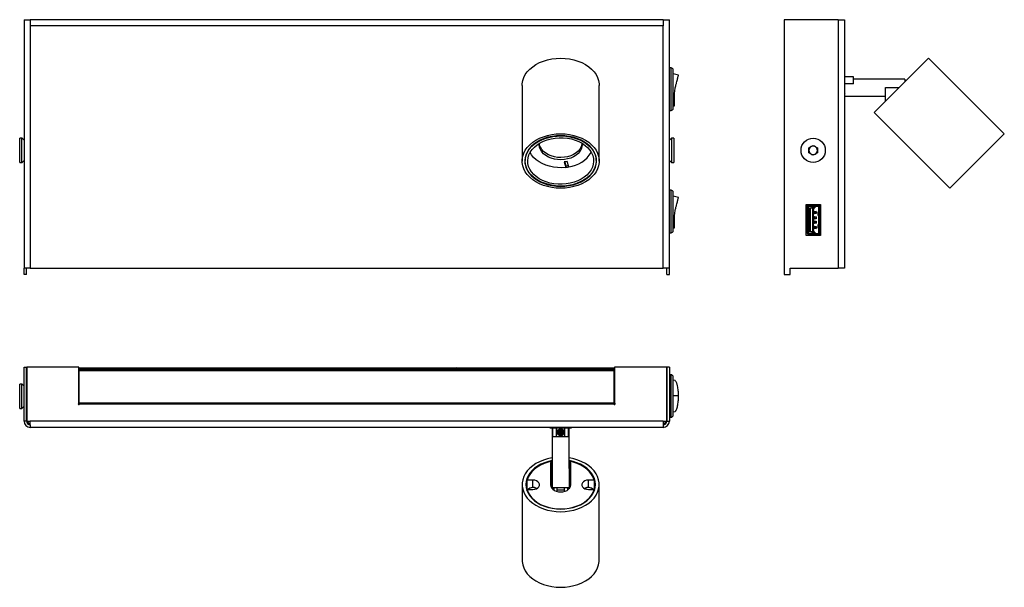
# Model space of a CAD drawing. Header units: millimetres. Extents: x 56 to 516, y 33 to 298.
import ezdxf

# ---------------------------------------------------------------- set-up
doc = ezdxf.new("R2010")
doc.units = ezdxf.units.MM
doc.header["$LTSCALE"] = 2

msp = doc.modelspace()

# ---------------------------------------------------------------- linework, layer by layer
at = {"color": 7, "linetype": 'Continuous', "lineweight": 25}
for p, q in [((58.22, 298.26), (58.22, 182.11)), ((58.22, 298.26), (61.12, 298.26)), ((61.12, 298.26), (61.12, 295.36)), ((356.92, 298.26), (61.12, 298.26)), ((61.12, 295.36), (61.12, 182.11)), ((356.92, 295.36), (61.12, 295.36)), ((356.92, 298.26), (359.82, 298.26)), ((356.92, 298.26), (356.92, 295.36)), ((356.92, 182.11), (356.92, 295.36)), ((359.82, 182.11), (359.82, 298.26)), ((413.42, 298.26), (413.42, 179.11)), ((438.72, 298.26), (413.42, 298.26)), ((438.72, 298.26), (438.72, 182.11)), ((438.72, 298.26), (441.62, 298.26)), ((441.62, 298.26), (441.62, 295.36)), ((441.62, 295.36), (441.62, 182.11)), ((455.53, 254.82), (480.99, 280.28)), ((516.34, 244.92), (480.99, 280.28)), ((360.62, 275.71), (359.82, 275.71)), ((360.62, 255.81), (360.62, 275.71)), ((361.62, 256.81), (361.62, 274.71)), ((364.08, 272.3), (361.62, 272.93)), ((441.87, 271.51), (441.62, 271.51)), ((445.87, 271.51), (441.87, 271.51)), ((441.87, 270.96), (441.87, 271.51)), ((445.87, 268.27), (445.87, 271.51)), ((291.02, 267.55), (291.02, 232.19)), ((327.02, 232.19), (327.02, 267.55)), ((441.73, 269.55), (441.62, 269.55)), ((441.87, 269.32), (441.75, 269.53)), ((441.87, 261.51), (441.87, 270.96)), ((445.87, 268.27), (441.87, 268.27)), ((469.87, 270.51), (445.87, 270.51)), ((469.87, 270.51), (469.87, 269.15)), ((441.87, 263.65), (441.96, 263.48)), ((441.87, 262.51), (460.87, 262.51)), ((460.87, 260.15), (460.87, 266.51)), ((460.87, 266.51), (467.22, 266.51)), ((361.62, 258.04), (362.23, 258.04)), ((441.62, 261.51), (441.87, 261.51)), ((359.82, 255.81), (360.62, 255.81)), ((455.53, 254.82), (490.89, 219.47)), ((490.89, 219.47), (516.34, 244.92)), ((57.25, 242.85), (56.2, 242.85)), ((56.2, 237.03), (56.2, 242.85)), ((58.22, 241.88), (57.25, 242.85)), ((57.25, 237.03), (57.25, 242.85)), ((360.79, 242.85), (359.82, 241.88)), ((361.84, 242.85), (360.79, 242.85)), ((360.79, 242.85), (360.79, 231.51)), ((361.84, 242.85), (361.84, 231.51)), ((425.05, 238.39), (427.08, 239.49)), ((427.08, 239.49), (429.05, 238.28)), ((56.2, 231.51), (56.2, 237.03)), ((57.25, 231.51), (57.25, 237.03)), ((424.99, 236.08), (425.05, 238.39)), ((426.95, 234.87), (424.99, 236.08)), ((428.98, 235.98), (426.95, 234.87)), ((429.05, 238.28), (428.98, 235.98)), ((56.2, 231.51), (57.25, 231.51)), ((57.25, 231.51), (58.22, 232.48)), ((292.46, 233.98), (292.42, 232.4)), ((312.06, 231.97), (310.69, 231.77)), ((310.69, 231.77), (311.45, 229.21)), ((310.89, 231.8), (311.45, 229.92)), ((312.82, 229.41), (312.06, 231.97)), ((325.62, 232.4), (325.58, 233.98)), ((359.82, 232.48), (360.79, 231.51)), ((360.79, 231.51), (361.84, 231.51)), ((311.45, 229.92), (311.45, 229.21)), ((360.62, 218.56), (359.82, 218.56)), ((360.62, 198.66), (360.62, 218.56)), ((361.62, 199.66), (361.62, 217.56)), ((364.08, 215.15), (361.62, 215.78)), ((423.82, 197.41), (423.82, 211.81)), ((423.82, 211.81), (430.52, 211.81)), ((424.92, 211.17), (424.92, 211.81)), ((429.42, 211.17), (429.42, 211.81)), ((430.37, 211.16), (430.37, 211.81)), ((430.52, 211.81), (430.52, 197.41)), ((424.92, 211.36), (423.82, 211.36)), ((423.82, 210.61), (424.3, 210.61)), ((424.3, 210.61), (424.3, 210.76)), ((424.61, 210.76), (424.3, 210.76)), ((424.3, 205.36), (424.3, 210.61)), ((424.61, 210.61), (424.3, 210.61)), ((424.61, 210.76), (424.61, 210.61)), ((424.61, 210.76), (424.61, 210.76)), ((424.61, 210.76), (424.61, 205.36)), ((424.61, 209.01), (425.33, 209.01)), ((424.98, 208.81), (424.61, 208.81)), ((424.61, 208.33), (424.61, 208.33)), ((424.61, 208.33), (425.02, 208.3)), ((424.61, 208.31), (424.76, 208.3)), ((424.77, 208.28), (424.61, 208.27)), ((424.94, 208.27), (424.61, 208.27)), ((424.71, 211.16), (424.92, 211.16)), ((424.71, 210.86), (424.92, 210.86)), ((424.76, 208.3), (424.76, 208.28)), ((424.92, 211.17), (429.42, 211.17)), ((424.92, 211.17), (424.92, 210.86)), ((429.42, 210.86), (424.92, 210.86)), ((425.04, 208.28), (424.94, 208.27)), ((425.02, 208.81), (424.98, 208.81)), ((425.02, 209.01), (425.02, 208.81)), ((425.04, 208.28), (425.04, 206.94)), ((425.11, 206.93), (425.11, 208.29)), ((425.33, 208.21), (425.11, 208.21)), ((425.33, 199.06), (425.33, 210.16)), ((425.63, 210.16), (425.33, 210.16)), ((425.63, 210.16), (425.63, 199.06)), ((426.87, 210.16), (425.63, 210.16)), ((426.48, 210.84), (426.48, 210.86)), ((426.51, 210.58), (426.48, 210.84)), ((426.53, 210.78), (426.52, 210.86)), ((426.53, 210.78), (426.58, 210.78)), ((426.56, 210.36), (427.78, 210.36)), ((426.59, 210.86), (426.58, 210.78)), ((426.6, 210.51), (426.6, 210.86)), ((426.62, 210.58), (426.6, 210.51)), ((427.72, 210.58), (426.62, 210.58)), ((426.8, 210.71), (426.8, 210.86)), ((427.54, 210.71), (426.8, 210.71)), ((426.87, 209.51), (426.87, 210.16)), ((427.17, 210.16), (426.87, 210.16)), ((426.87, 207.81), (426.87, 209.51)), ((427.17, 209.51), (426.87, 209.51)), ((427.07, 209.41), (426.87, 209.41)), ((426.87, 207.41), (426.87, 207.81)), ((426.87, 207.81), (427.07, 207.81)), ((426.87, 205.81), (426.87, 207.41)), ((427.07, 207.41), (426.87, 207.41)), ((427.17, 209.51), (427.07, 209.41)), ((427.17, 207.71), (427.07, 207.81)), ((427.07, 207.41), (427.17, 207.51)), ((427.17, 210.16), (427.17, 209.51)), ((427.17, 207.71), (427.17, 209.51)), ((427.17, 208.61), (427.39, 208.61)), ((427.17, 208.46), (427.39, 208.46)), ((427.39, 207.76), (427.17, 207.76)), ((427.17, 207.71), (427.17, 207.51)), ((427.17, 207.61), (427.39, 207.61)), ((427.17, 205.71), (427.17, 207.51)), ((427.39, 208.46), (427.39, 208.61)), ((427.7, 208.61), (427.39, 208.61)), ((427.39, 207.76), (427.39, 208.46)), ((427.39, 207.61), (427.39, 207.76)), ((427.39, 207.61), (427.7, 207.61)), ((427.54, 210.71), (427.54, 210.86)), ((427.7, 207.61), (427.7, 208.61)), ((427.7, 208.61), (428.41, 208.61)), ((427.7, 208.36), (427.81, 208.36)), ((427.81, 207.86), (427.7, 207.86)), ((428.41, 207.61), (427.7, 207.61)), ((427.73, 210.51), (427.72, 210.58)), ((427.73, 210.51), (427.73, 210.86)), ((427.75, 210.78), (427.74, 210.86)), ((427.75, 210.78), (427.8, 210.78)), ((427.81, 210.86), (427.8, 210.78)), ((428.41, 208.55), (427.81, 208.36)), ((427.81, 207.86), (428.41, 208.05)), ((427.85, 210.84), (427.83, 210.58)), ((427.85, 210.86), (427.85, 210.84)), ((427.87, 208.38), (427.87, 208.61)), ((428.22, 208.61), (428.22, 208.49)), ((428.41, 208.61), (428.41, 207.61)), ((429.23, 208.29), (429.23, 206.93)), ((429.4, 208.27), (429.29, 208.28)), ((429.29, 208.28), (429.29, 206.94)), ((429.32, 208.3), (429.72, 208.33)), ((429.4, 208.27), (429.73, 208.27)), ((429.42, 211.36), (430.37, 211.36)), ((429.42, 211.17), (429.42, 210.86)), ((429.63, 211.16), (429.42, 211.16)), ((429.63, 210.86), (429.42, 210.86)), ((429.73, 208.27), (429.56, 208.28)), ((429.57, 208.3), (429.73, 208.31)), ((429.57, 208.3), (429.57, 208.28)), ((429.63, 211.16), (430.51, 211.16)), ((429.73, 208.33), (429.72, 208.33)), ((429.73, 204.61), (429.73, 210.76)), ((430.04, 210.76), (429.73, 210.76)), ((430.01, 210.86), (430.52, 210.86)), ((430.04, 210.76), (430.04, 204.61)), ((430.52, 210.76), (430.04, 210.76)), ((423.82, 205.36), (424.3, 205.36)), ((423.82, 203.86), (424.3, 203.86)), ((424.02, 205.36), (424.02, 205.31)), ((424.31, 205.24), (424.27, 205.31)), ((424.31, 205.31), (424.27, 205.31)), ((424.3, 205.36), (424.61, 205.36)), ((424.3, 198.61), (424.3, 203.86)), ((424.61, 203.86), (424.3, 203.86)), ((424.31, 203.86), (424.31, 205.36)), ((424.61, 206.95), (424.77, 206.93)), ((424.94, 206.95), (424.61, 206.95)), ((424.76, 206.92), (424.61, 206.91)), ((425.02, 206.91), (424.61, 206.88)), ((424.61, 206.88), (424.61, 206.88)), ((425.33, 206.21), (424.61, 206.21)), ((424.61, 203.86), (424.61, 205.36)), ((424.61, 205.01), (425.33, 205.01)), ((425.33, 204.21), (424.61, 204.21)), ((424.61, 203.86), (424.61, 198.46)), ((424.61, 203.01), (425.33, 203.01)), ((424.61, 202.86), (425.33, 202.86)), ((424.76, 206.94), (424.76, 206.92)), ((424.94, 206.95), (425.04, 206.94)), ((424.95, 206.91), (424.98, 206.91)), ((424.98, 206.91), (425.02, 206.91)), ((425.02, 206.91), (425.02, 206.21)), ((425.11, 207.01), (425.33, 207.01)), ((426.87, 205.41), (426.87, 205.81)), ((426.87, 205.81), (427.07, 205.81)), ((426.87, 203.81), (426.87, 205.41)), ((427.07, 205.41), (426.87, 205.41)), ((426.87, 203.41), (426.87, 203.81)), ((426.87, 203.81), (427.07, 203.81)), ((426.87, 201.81), (426.87, 203.41)), ((427.07, 203.41), (426.87, 203.41)), ((427.17, 205.71), (427.07, 205.81)), ((427.07, 205.41), (427.17, 205.51)), ((427.17, 203.71), (427.07, 203.81)), ((427.07, 203.41), (427.17, 203.51)), ((427.17, 206.11), (427.39, 206.11)), ((427.17, 205.96), (427.39, 205.96)), ((427.17, 205.71), (427.17, 205.51)), ((427.17, 203.71), (427.17, 205.51)), ((427.39, 205.26), (427.17, 205.26)), ((427.17, 205.11), (427.39, 205.11)), ((427.17, 204.11), (427.39, 204.11)), ((427.17, 203.96), (427.39, 203.96)), ((427.17, 203.71), (427.17, 203.51)), ((427.17, 201.71), (427.17, 203.51)), ((427.39, 203.26), (427.17, 203.26)), ((427.17, 203.11), (427.39, 203.11)), ((427.39, 205.96), (427.39, 206.11)), ((427.7, 206.11), (427.39, 206.11)), ((427.39, 205.26), (427.39, 205.96)), ((427.39, 205.11), (427.39, 205.26)), ((427.39, 205.11), (427.7, 205.11)), ((427.39, 203.96), (427.39, 204.11)), ((427.7, 204.11), (427.39, 204.11)), ((427.39, 203.26), (427.39, 203.96)), ((427.39, 203.11), (427.39, 203.26)), ((427.39, 203.11), (427.7, 203.11)), ((427.7, 205.11), (427.7, 206.11)), ((427.7, 206.11), (428.41, 206.11)), ((427.7, 205.86), (427.81, 205.86)), ((427.81, 205.36), (427.7, 205.36)), ((428.41, 205.11), (427.7, 205.11)), ((427.7, 203.11), (427.7, 204.11)), ((427.7, 204.11), (428.41, 204.11)), ((427.7, 203.86), (427.81, 203.86)), ((427.81, 203.36), (427.7, 203.36)), ((428.41, 203.11), (427.7, 203.11)), ((428.41, 206.05), (427.81, 205.86)), ((427.81, 205.36), (428.41, 205.55)), ((428.41, 203.67), (427.81, 203.86)), ((427.81, 203.36), (428.41, 203.17)), ((428.41, 206.11), (428.41, 205.11)), ((428.41, 204.11), (428.41, 203.11)), ((429.29, 206.94), (429.4, 206.95)), ((429.72, 206.88), (429.32, 206.91)), ((429.4, 206.95), (429.73, 206.95)), ((429.56, 206.93), (429.73, 206.95)), ((429.57, 206.94), (429.57, 206.92)), ((429.73, 206.91), (429.57, 206.92)), ((429.72, 206.88), (429.73, 206.88)), ((430.04, 204.61), (429.73, 204.61)), ((429.73, 198.46), (429.73, 204.61)), ((430.04, 204.61), (429.73, 204.61)), ((430.04, 204.61), (430.52, 204.61)), ((430.04, 204.61), (430.04, 198.46)), ((430.52, 204.61), (430.04, 204.61)), ((359.82, 198.66), (360.62, 198.66)), ((361.62, 200.89), (362.23, 200.89)), ((423.82, 198.61), (424.3, 198.61)), ((424.61, 198.61), (424.3, 198.61)), ((424.3, 198.46), (424.3, 198.61)), ((424.61, 198.46), (424.3, 198.46)), ((424.61, 202.33), (424.61, 202.33)), ((424.61, 202.33), (425.02, 202.3)), ((424.61, 202.31), (424.76, 202.3)), ((424.77, 202.28), (424.61, 202.27)), ((424.94, 202.27), (424.61, 202.27)), ((424.61, 200.95), (424.77, 200.93)), ((424.94, 200.95), (424.61, 200.95)), ((424.76, 200.92), (424.61, 200.91)), ((425.02, 200.91), (424.61, 200.88)), ((424.61, 200.88), (424.61, 200.88)), ((425.33, 200.21), (424.61, 200.21)), ((424.61, 198.61), (424.61, 198.46)), ((424.61, 198.46), (424.61, 198.46)), ((424.71, 198.36), (424.92, 198.36)), ((424.71, 198.06), (424.92, 198.06)), ((424.76, 202.28), (424.76, 202.3)), ((424.76, 200.92), (424.76, 200.94)), ((424.92, 198.36), (429.42, 198.36)), ((424.92, 198.05), (424.92, 198.36)), ((429.42, 198.05), (424.92, 198.05)), ((424.92, 198.05), (424.92, 197.41)), ((425.04, 202.28), (424.94, 202.27)), ((424.94, 200.95), (425.04, 200.94)), ((425.04, 200.94), (425.04, 202.28)), ((425.11, 200.93), (425.11, 202.29)), ((425.33, 202.21), (425.11, 202.21)), ((425.11, 201.01), (425.33, 201.01)), ((425.33, 199.06), (425.63, 199.06)), ((426.87, 199.06), (425.63, 199.06)), ((426.48, 198.37), (426.51, 198.64)), ((426.48, 198.36), (426.48, 198.37)), ((426.52, 198.36), (426.53, 198.44)), ((426.53, 198.44), (426.58, 198.44)), ((427.78, 198.86), (426.56, 198.86)), ((426.58, 198.44), (426.59, 198.36)), ((426.6, 198.7), (426.62, 198.64)), ((426.6, 198.7), (426.6, 198.36)), ((426.62, 198.64), (427.72, 198.64)), ((426.8, 198.51), (427.54, 198.51)), ((426.8, 198.51), (426.8, 198.36)), ((426.87, 201.41), (426.87, 201.81)), ((426.87, 201.81), (427.07, 201.81)), ((426.87, 199.71), (426.87, 201.41)), ((427.07, 201.41), (426.87, 201.41)), ((426.87, 199.81), (427.07, 199.81)), ((426.87, 199.06), (426.87, 199.71)), ((426.87, 199.71), (427.17, 199.71)), ((426.87, 199.06), (427.17, 199.06)), ((427.17, 201.71), (427.07, 201.81)), ((427.07, 201.41), (427.17, 201.51)), ((427.07, 199.81), (427.17, 199.71)), ((427.17, 201.71), (427.17, 201.51)), ((427.17, 201.61), (427.39, 201.61)), ((427.17, 199.71), (427.17, 201.51)), ((427.17, 201.46), (427.39, 201.46)), ((427.39, 200.76), (427.17, 200.76)), ((427.17, 200.61), (427.39, 200.61)), ((427.17, 199.71), (427.17, 199.06)), ((427.39, 201.46), (427.39, 201.61)), ((427.7, 201.61), (427.39, 201.61)), ((427.39, 200.76), (427.39, 201.46)), ((427.39, 200.61), (427.39, 200.76)), ((427.39, 200.61), (427.7, 200.61)), ((427.54, 198.51), (427.54, 198.36)), ((427.7, 200.61), (427.7, 201.61)), ((427.7, 201.61), (428.41, 201.61)), ((427.7, 201.47), (428.41, 201.47)), ((427.7, 201.36), (427.81, 201.36)), ((427.81, 200.86), (427.7, 200.86)), ((428.41, 200.61), (427.7, 200.61)), ((427.72, 198.64), (427.73, 198.7)), ((427.73, 198.7), (427.73, 198.36)), ((427.74, 198.36), (427.75, 198.44)), ((427.75, 198.44), (427.8, 198.44)), ((427.8, 198.44), (427.81, 198.36)), ((428.41, 201.17), (427.81, 201.36)), ((427.81, 200.86), (428.41, 200.67)), ((427.83, 198.64), (427.85, 198.37)), ((427.85, 198.37), (427.85, 198.36)), ((428.41, 201.61), (428.41, 200.61)), ((429.23, 202.29), (429.23, 200.93)), ((429.29, 202.28), (429.29, 200.94)), ((429.4, 202.27), (429.29, 202.28)), ((429.29, 200.94), (429.4, 200.95)), ((429.32, 202.3), (429.72, 202.33)), ((429.72, 200.88), (429.32, 200.91)), ((429.4, 202.27), (429.73, 202.27)), ((429.4, 200.95), (429.73, 200.95)), ((429.42, 198.05), (429.42, 198.36)), ((429.63, 198.36), (429.42, 198.36)), ((429.63, 198.06), (429.42, 198.06)), ((429.42, 198.05), (429.42, 197.41)), ((429.73, 202.27), (429.56, 202.28)), ((429.56, 200.93), (429.73, 200.95)), ((429.57, 202.3), (429.73, 202.31)), ((429.57, 202.28), (429.57, 202.3)), ((429.57, 200.92), (429.57, 200.94)), ((429.73, 200.91), (429.57, 200.92)), ((430.51, 198.06), (429.63, 198.06)), ((429.73, 202.33), (429.72, 202.33)), ((429.72, 200.88), (429.73, 200.88)), ((430.04, 198.46), (429.73, 198.46)), ((429.82, 197.41), (429.82, 198.06)), ((429.92, 198.06), (429.92, 197.41)), ((430.52, 197.92), (429.95, 197.92)), ((429.95, 197.41), (429.95, 197.92)), ((430.01, 198.36), (430.52, 198.36)), ((430.04, 198.46), (430.52, 198.46)), ((430.52, 197.41), (423.82, 197.41)), ((430.47, 197.51), (430.52, 197.51)), ((430.47, 197.51), (430.47, 197.51)), ((430.52, 197.51), (430.47, 197.51)), ((430.47, 197.51), (430.47, 197.51)), ((430.47, 197.51), (430.47, 197.51)), ((430.47, 197.41), (430.47, 197.51)), ((61.12, 182.11), (58.22, 182.11)), ((58.22, 179.11), (58.22, 182.11)), ((59.42, 179.11), (59.42, 182.11)), ((61.12, 182.11), (356.92, 182.11)), ((359.82, 182.11), (356.92, 182.11)), ((358.62, 179.11), (358.62, 182.11)), ((359.82, 179.11), (359.82, 182.11)), ((416.32, 182.11), (438.72, 182.11)), ((416.32, 179.11), (416.32, 182.11)), ((441.62, 182.11), (438.72, 182.11)), ((59.42, 179.11), (58.22, 179.11)), ((358.62, 179.11), (359.82, 179.11)), ((413.42, 179.11), (416.32, 179.11)), ((58.22, 110.55), (58.22, 135.85)), ((58.22, 135.85), (59.42, 135.85)), ((59.42, 110.55), (59.42, 135.85)), ((59.47, 135.85), (59.47, 110.55)), ((83.82, 135.85), (59.47, 135.85)), ((83.82, 119.19), (83.82, 135.85)), ((334.02, 135.34), (84.02, 135.34)), ((84.02, 135.34), (84.02, 135.16)), ((334.02, 135.16), (84.02, 135.16)), ((84.02, 135.16), (84.02, 134.9)), ((334.02, 134.9), (84.02, 134.9)), ((84.02, 134.9), (84.02, 134.57)), ((334.02, 134.57), (84.02, 134.57)), ((334.02, 134.57), (84.02, 134.57)), ((84.02, 134.57), (84.02, 134.57)), ((84.02, 134.57), (84.02, 134.49)), ((84.02, 134.49), (334.02, 134.49)), ((84.02, 134.49), (84.02, 134.27)), ((84.02, 119.21), (84.02, 134.27)), ((84.02, 134.27), (334.02, 134.27)), ((87.12, 135.39), (86.57, 135.34)), ((87.12, 135.39), (330.92, 135.39)), ((260.42, 135.64), (260.21, 135.39)), ((260.42, 135.64), (260.71, 135.39)), ((331.46, 135.34), (330.92, 135.39)), ((334.02, 135.34), (334.02, 135.16)), ((334.02, 135.16), (334.02, 134.9)), ((334.02, 134.9), (334.02, 134.57)), ((334.02, 134.57), (334.02, 134.57)), ((334.02, 134.57), (334.02, 134.49)), ((334.02, 134.49), (334.02, 134.27)), ((334.02, 119.21), (334.02, 134.27)), ((334.22, 135.85), (334.22, 119.19)), ((358.57, 135.85), (334.22, 135.85)), ((358.57, 110.55), (358.57, 135.85)), ((359.82, 135.85), (358.62, 135.85)), ((358.62, 135.85), (358.62, 110.55)), ((359.82, 135.85), (359.82, 110.55)), ((358.62, 131.4), (358.57, 131.4)), ((358.62, 131.29), (358.57, 131.29)), ((360.62, 132.3), (359.82, 132.3)), ((360.62, 112.4), (360.62, 132.3)), ((361.62, 113.4), (361.62, 131.3)), ((362.38, 129.63), (361.62, 129.73)), ((362.58, 129.52), (362.37, 129.62)), ((57.25, 127.92), (56.2, 127.92)), ((56.2, 116.58), (56.2, 127.92)), ((58.22, 126.95), (57.25, 127.92)), ((57.25, 116.58), (57.25, 127.92)), ((59.42, 128.25), (59.47, 128.25)), ((59.47, 126.25), (59.42, 126.25)), ((59.47, 125.7), (59.42, 125.75)), ((364.08, 122.35), (361.62, 122.35)), ((56.2, 116.58), (57.25, 116.58)), ((57.25, 116.58), (58.22, 117.55)), ((59.42, 118.75), (59.47, 118.8)), ((59.42, 117.25), (59.47, 117.25)), ((59.42, 116.65), (59.47, 116.39)), ((84.02, 118.48), (83.58, 118.48)), ((84.02, 118.45), (83.59, 118.45)), ((84.02, 118.79), (83.7, 118.79)), ((83.77, 118.94), (84.02, 118.94)), ((83.95, 118.37), (83.94, 118.37)), ((83.94, 118.37), (83.94, 118.33)), ((83.95, 118.38), (83.99, 118.38)), ((83.95, 118.38), (83.95, 118.37)), ((83.98, 118.37), (83.95, 118.37)), ((83.95, 118.33), (83.95, 118.37)), ((83.96, 118.38), (83.96, 118.38)), ((84, 118.38), (83.96, 118.38)), ((83.99, 118.37), (83.98, 118.37)), ((83.98, 118.36), (83.98, 118.37)), ((83.99, 118.38), (83.99, 118.37)), ((83.99, 118.38), (84, 118.38)), ((83.99, 118.37), (84, 118.37)), ((83.99, 118.36), (83.99, 118.37)), ((84, 118.38), (84, 118.38)), ((84.01, 118.38), (84, 118.38)), ((84.02, 119.21), (334.02, 119.21)), ((84.02, 118.99), (84.02, 119.21)), ((84.02, 118.99), (334.02, 118.99)), ((84.02, 118.91), (84.02, 118.99)), ((334.02, 118.91), (84.02, 118.91)), ((84.02, 118.58), (84.02, 118.91)), ((334.02, 118.91), (84.02, 118.91)), ((84.02, 118.91), (84.02, 118.91)), ((334.02, 118.58), (84.02, 118.58)), ((84.02, 118.39), (84.02, 118.58)), ((333.58, 118.55), (84.46, 118.55)), ((334.02, 118.99), (334.02, 119.21)), ((334.02, 118.91), (334.02, 118.99)), ((334.02, 118.58), (334.02, 118.91)), ((334.02, 118.91), (334.02, 118.91)), ((334.02, 118.39), (334.02, 118.58)), ((361.62, 114.97), (362.38, 115.06)), ((362.37, 115.07), (362.58, 115.17)), ((59.42, 110.55), (58.22, 110.55)), ((59.47, 110.55), (61.12, 110.55)), ((356.92, 110.55), (61.12, 110.55)), ((61.12, 108.85), (61.12, 110.55)), ((356.92, 110.55), (358.57, 110.55)), ((356.92, 110.55), (356.92, 108.85)), ((358.62, 113.4), (358.57, 113.4)), ((358.57, 113.3), (358.62, 113.3)), ((358.62, 110.55), (359.82, 110.55)), ((359.82, 112.4), (360.62, 112.4)), ((61.12, 108.85), (61.12, 107.65)), ((356.92, 107.65), (61.12, 107.65)), ((304.02, 107.65), (304.02, 107.4)), ((304.02, 107.4), (306.75, 107.4)), ((305.02, 107.4), (305.02, 88.4)), ((305.43, 103.4), (305.43, 107.4)), ((306.75, 107.4), (307.02, 107.4)), ((307.02, 103.4), (307.02, 107.4)), ((307.02, 107.4), (311.02, 107.4)), ((307.98, 105.9), (308.93, 106.55)), ((307.98, 105.9), (308.07, 104.74)), ((308.93, 106.55), (309.97, 106.05)), ((310.06, 104.9), (309.97, 106.05)), ((311.02, 103.4), (311.02, 107.4)), ((311.02, 107.4), (311.29, 107.4)), ((311.24, 107.4), (313.64, 107.4)), ((312.61, 103.4), (312.61, 107.4)), ((313.02, 88.4), (313.02, 107.4)), ((313.64, 107.4), (314.02, 107.4)), ((314.02, 107.4), (314.02, 107.65)), ((356.92, 108.85), (356.92, 107.65)), ((305.43, 103.4), (307.02, 103.4)), ((307.02, 103.4), (311.02, 103.4)), ((309.11, 104.25), (308.07, 104.74)), ((309.11, 104.25), (310.06, 104.9)), ((311.02, 103.4), (312.61, 103.4)), ((304.27, 91.11), (304.27, 80.86)), ((304.77, 88.4), (304.27, 88.4)), ((305.02, 91.47), (304.77, 91.47)), ((304.77, 91.47), (304.77, 88.4)), ((304.77, 88.4), (304.77, 80.4)), ((305.02, 88.4), (305.02, 79.4)), ((313.27, 91.47), (313.02, 91.47)), ((313.02, 88.4), (313.02, 79.4)), ((313.27, 88.4), (313.27, 91.47)), ((313.77, 88.4), (313.27, 88.4)), ((313.27, 85.93), (313.27, 88.4)), ((313.77, 80.86), (313.77, 91.11)), ((293.32, 78.67), (293.32, 83.05)), ((296.02, 83.05), (293.32, 83.05)), ((296.02, 79.55), (296.02, 83.05)), ((305.02, 85.9), (304.77, 85.9)), ((304.77, 82.9), (305.02, 82.9)), ((305.02, 82.87), (304.77, 82.81)), ((313.27, 85.9), (313.02, 85.9)), ((313.02, 82.9), (313.27, 82.9)), ((313.27, 80.4), (313.27, 85.93)), ((324.72, 83.05), (322.02, 83.05)), ((322.02, 79.55), (322.02, 83.05)), ((324.72, 83.05), (324.72, 78.67)), ((291.02, 81), (291.02, 45.65)), ((293.24, 78.27), (293.32, 78.6)), ((293.32, 78.67), (293.32, 78.03)), ((293.32, 78.67), (296.02, 78.67)), ((304.31, 80.4), (304.77, 80.4)), ((304.78, 79.35), (305.02, 79.4)), ((313.02, 79.4), (305.02, 79.4)), ((305.02, 79.4), (305.02, 78.97)), ((305.52, 79.4), (305.52, 78.59)), ((305.77, 79.4), (305.77, 78.41)), ((307.42, 77.7), (307.42, 79.4)), ((307.42, 78.53), (310.62, 78.53)), ((310.62, 79.4), (310.62, 77.7)), ((312.27, 79.4), (312.27, 78.41)), ((312.52, 79.4), (312.52, 78.59)), ((313.02, 79.4), (313.02, 78.97)), ((313.27, 80.4), (313.72, 80.4)), ((322.02, 78.67), (324.72, 78.67)), ((324.72, 78.03), (324.72, 78.67)), ((324.72, 78.6), (324.8, 78.27)), ((327.02, 45.65), (327.02, 81))]:
    msp.add_line(p, q, dxfattribs=at)
at = {"color": 7, "linetype": 'Continuous', "lineweight": 25, "flags": 128}
for points in [[(291.02, 267.55), (291.05, 268.29), (291.29, 269.76), (291.78, 271.2), (292.49, 272.59), (293.43, 273.91), (294.58, 275.15), (295.93, 276.28), (297.45, 277.3), (299.13, 278.18), (300.94, 278.92), (302.86, 279.51), (304.87, 279.93), (306.93, 280.19), (309.02, 280.28)], [(309.02, 280.28), (311.11, 280.19), (313.17, 279.93), (315.18, 279.51), (317.1, 278.92), (318.91, 278.18), (320.59, 277.3), (322.11, 276.28), (323.46, 275.15), (324.61, 273.91), (325.55, 272.59), (326.26, 271.2), (326.75, 269.76), (326.99, 268.29), (327.02, 267.55)], [(309.02, 244.92), (311.11, 244.84), (313.17, 244.58), (315.18, 244.15), (317.1, 243.57), (318.91, 242.83), (320.59, 241.94), (322.11, 240.93), (323.46, 239.79), (324.61, 238.56), (325.55, 237.23), (326.26, 235.84), (326.75, 234.4), (326.99, 232.93), (326.99, 231.45), (326.75, 229.98), (326.26, 228.54), (325.55, 227.15), (324.61, 225.83), (323.46, 224.59), (322.11, 223.46), (320.59, 222.44), (318.91, 221.56), (317.1, 220.82), (315.18, 220.23), (313.17, 219.81), (311.11, 219.55), (309.02, 219.47), (306.93, 219.55), (304.87, 219.81), (302.86, 220.23), (300.94, 220.82), (299.13, 221.56), (297.45, 222.44), (295.93, 223.46), (294.58, 224.59), (293.43, 225.83), (292.49, 227.15), (291.78, 228.54), (291.29, 229.98), (291.05, 231.45), (291.05, 232.93), (291.29, 234.4), (291.78, 235.84), (292.49, 237.23), (293.43, 238.56), (294.58, 239.79), (295.93, 240.93), (297.45, 241.94), (299.13, 242.83), (300.94, 243.57), (302.86, 244.15), (304.87, 244.58), (306.93, 244.84), (309.02, 244.92)], [(309.02, 220.35), (311.04, 220.44), (313.03, 220.69), (314.96, 221.12), (316.8, 221.71), (318.53, 222.45), (320.13, 223.33), (321.56, 224.34), (322.8, 225.47), (323.85, 226.69), (324.68, 227.99), (325.28, 229.36), (325.65, 230.77), (325.77, 232.19), (325.65, 233.62), (325.28, 235.03), (324.68, 236.39), (323.85, 237.7), (322.8, 238.92), (321.56, 240.05), (320.13, 241.06), (318.53, 241.94), (316.8, 242.68), (314.96, 243.27), (313.03, 243.69), (311.04, 243.95), (309.02, 244.04), (307, 243.95), (305.01, 243.69), (303.08, 243.27), (301.23, 242.68), (299.5, 241.94), (297.91, 241.06), (296.48, 240.05), (295.23, 238.92), (294.19, 237.7), (293.36, 236.39), (292.76, 235.03), (292.39, 233.62), (292.27, 232.19), (292.39, 230.77), (292.76, 229.36), (293.36, 227.99), (294.19, 226.69), (295.23, 225.47), (296.48, 224.34), (297.91, 223.33), (299.5, 222.45), (301.23, 221.71), (303.08, 221.12), (305.01, 220.69), (307, 220.44), (309.02, 220.35)], [(292.59, 233.86), (292.99, 235.25), (293.63, 236.59), (294.49, 237.87), (295.57, 239.07), (296.84, 240.17), (298.29, 241.15), (299.89, 242), (301.63, 242.7), (303.47, 243.26), (305.4, 243.65), (307.38, 243.87), (309.38, 243.93), (311.38, 243.81), (313.34, 243.53), (315.24, 243.08), (317.05, 242.47), (318.75, 241.71), (320.3, 240.81), (321.68, 239.78), (322.88, 238.65), (323.88, 237.42), (324.67, 236.12), (325.22, 234.75), (325.54, 233.35), (325.62, 231.94), (325.45, 230.52), (325.05, 229.14), (324.41, 227.79), (323.55, 226.51), (322.47, 225.32), (321.2, 224.22), (319.75, 223.24), (318.15, 222.39), (316.41, 221.68), (314.57, 221.13), (312.64, 220.74), (310.66, 220.51), (308.66, 220.46), (306.66, 220.57), (304.7, 220.86), (302.79, 221.31), (300.99, 221.92), (299.29, 222.68), (297.74, 223.58), (296.36, 224.6), (295.15, 225.74), (294.16, 226.97), (293.37, 228.27), (292.82, 229.63), (292.5, 231.03), (292.42, 232.45), (292.59, 233.86)], [(293.78, 233.74), (294.17, 235.08), (294.8, 236.37), (295.65, 237.6), (296.72, 238.74), (297.97, 239.78), (299.41, 240.7), (300.99, 241.49), (302.7, 242.12), (304.51, 242.61), (306.39, 242.92), (308.31, 243.07), (310.25, 243.05), (312.16, 242.85), (314.03, 242.49), (315.81, 241.97), (317.49, 241.29), (319.04, 240.46), (320.42, 239.51), (321.63, 238.44), (322.64, 237.28), (323.43, 236.03), (324, 234.72), (324.33, 233.37), (324.42, 232.01), (324.26, 230.65), (323.87, 229.31), (323.24, 228.01), (322.39, 226.79), (321.32, 225.64), (320.06, 224.61), (318.63, 223.69), (317.05, 222.9), (315.34, 222.26), (313.53, 221.78), (311.65, 221.46), (309.72, 221.32), (307.79, 221.34), (305.88, 221.53), (304.01, 221.9), (302.23, 222.42), (300.55, 223.1), (299, 223.92), (297.62, 224.88), (296.41, 225.94), (295.4, 227.11), (294.61, 228.36), (294.04, 229.67), (293.71, 231.01), (293.62, 232.38), (293.78, 233.74)], [(318.97, 240.5), (319.02, 239.93), (318.92, 238.82), (318.57, 237.74), (317.99, 236.71), (317.19, 235.76), (316.19, 234.9), (315.01, 234.17), (313.69, 233.58), (312.25, 233.14), (310.73, 232.86), (309.16, 232.76), (307.6, 232.83), (306.07, 233.07), (304.61, 233.48), (303.26, 234.05), (302.05, 234.76), (301.01, 235.59), (300.18, 236.53), (299.55, 237.55), (299.17, 238.62), (299.02, 239.73), (299.06, 240.5)], [(318.99, 240.36), (318.92, 239.89), (318.57, 238.8), (317.99, 237.77), (317.19, 236.82), (316.19, 235.96), (315.01, 235.23), (313.69, 234.64), (312.25, 234.2), (310.73, 233.92), (309.16, 233.82), (307.6, 233.89), (306.07, 234.14), (304.61, 234.54), (303.26, 235.11), (302.05, 235.82), (301.01, 236.65), (300.18, 237.59), (299.55, 238.61), (299.17, 239.68), (299.05, 240.36)], [(311.45, 229.21), (309.53, 229.08), (307.59, 229.12), (305.69, 229.34), (303.83, 229.72), (302.06, 230.26), (300.4, 230.97), (298.89, 231.81), (297.53, 232.78), (296.36, 233.87), (295.39, 235.05), (294.7, 236.2)], [(424.98, 208.81), (425.27, 208.38), (425.33, 208.33)], [(424.31, 204.57), (424.13, 204.72), (423.82, 205.16)], [(425.33, 204.62), (424.94, 204.64), (424.61, 204.84)], [(425.33, 204.57), (425.03, 204.44), (424.61, 204.43)], [(425.16, 205.01), (425.27, 204.88), (425.33, 204.83)], [(305.02, 93.41), (304.87, 93.39), (302.86, 92.96), (300.94, 92.38), (299.13, 91.64), (297.45, 90.75), (295.93, 89.74), (294.58, 88.6), (293.43, 87.37), (292.49, 86.04), (291.78, 84.65), (291.29, 83.21), (291.05, 81.74), (291.05, 80.26), (291.29, 78.79), (291.78, 77.35), (292.49, 75.96), (293.43, 74.64), (294.58, 73.4), (295.93, 72.27), (297.45, 71.25), (299.13, 70.37), (300.94, 69.63), (302.86, 69.04), (304.87, 68.62), (306.93, 68.36), (309.02, 68.27)], [(305.02, 92.14), (303.26, 91.75), (301.47, 91.18), (299.79, 90.46), (298.24, 89.6), (296.86, 88.62), (295.65, 87.53), (294.63, 86.34), (293.83, 85.08), (293.24, 83.75), (292.89, 82.39), (292.77, 81), (292.89, 79.62), (293.24, 78.25), (293.83, 76.93), (294.63, 75.66), (295.65, 74.48), (296.86, 73.38), (298.24, 72.4), (299.79, 71.55), (301.47, 70.83), (303.26, 70.26), (305.13, 69.85), (307.06, 69.6), (309.02, 69.51)], [(309.02, 68.27), (311.11, 68.36), (313.17, 68.62), (315.18, 69.04), (317.1, 69.63), (318.91, 70.37), (320.59, 71.25), (322.11, 72.27), (323.46, 73.4), (324.61, 74.64), (325.55, 75.96), (326.26, 77.35), (326.75, 78.79), (326.99, 80.26), (326.99, 81.74), (326.75, 83.21), (326.26, 84.65), (325.55, 86.04), (324.61, 87.37), (323.46, 88.6), (322.11, 89.74), (320.59, 90.75), (318.91, 91.64), (317.1, 92.38), (315.18, 92.96), (313.17, 93.39), (313.02, 93.41)], [(309.02, 69.51), (310.98, 69.6), (312.91, 69.85), (314.78, 70.26), (316.57, 70.83), (318.25, 71.55), (319.79, 72.4), (321.18, 73.38), (322.39, 74.48), (323.41, 75.66), (324.21, 76.93), (324.8, 78.25), (325.15, 79.62), (325.27, 81), (325.15, 82.39), (324.8, 83.75), (324.21, 85.08), (323.41, 86.34), (322.39, 87.53), (321.18, 88.62), (319.79, 89.6), (318.25, 90.46), (316.57, 91.18), (314.78, 91.75), (313.02, 92.14)], [(305.02, 91.82), (303.16, 91.39), (301.34, 90.79), (299.65, 90.03), (298.11, 89.14), (296.73, 88.11), (295.55, 86.97), (294.58, 85.73), (293.83, 84.42), (293.32, 83.05)], [(324.72, 83.05), (324.21, 84.42), (323.46, 85.73), (322.49, 86.97), (321.31, 88.11), (319.93, 89.14), (318.39, 90.03), (316.69, 90.79), (314.88, 91.39), (313.02, 91.82)], [(296.02, 78.67), (296.89, 78.76), (297.7, 79.02), (298.36, 79.43), (298.84, 79.95), (299.09, 80.55), (299.09, 81.17), (298.84, 81.77), (298.36, 82.3), (297.7, 82.71), (296.89, 82.96), (296.02, 83.05)], [(322.02, 83.05), (321.15, 82.96), (320.34, 82.71), (319.68, 82.3), (319.2, 81.77), (318.95, 81.17), (318.95, 80.55), (319.2, 79.95), (319.68, 79.43), (320.34, 79.02), (321.15, 78.76), (322.02, 78.67)], [(293.32, 78.67), (293.83, 77.3), (294.58, 75.99), (295.55, 74.75), (296.73, 73.61), (298.11, 72.59), (299.65, 71.69), (301.34, 70.93), (303.16, 70.33), (305.06, 69.9), (307.02, 69.64), (309.02, 69.55), (311.01, 69.64), (312.98, 69.9), (314.88, 70.33), (316.69, 70.93), (318.39, 71.69), (319.93, 72.59), (321.31, 73.61), (322.49, 74.75), (323.46, 75.99), (324.21, 77.3), (324.72, 78.67)], [(304.27, 80.86), (304.39, 80.11), (304.74, 79.4), (305.31, 78.77), (306.06, 78.24), (306.96, 77.83), (307.96, 77.59), (309.02, 77.5), (310.08, 77.59), (311.08, 77.83), (311.98, 78.24), (312.73, 78.77), (313.3, 79.4), (313.65, 80.11), (313.77, 80.86)], [(291.02, 45.65), (291.05, 44.91), (291.29, 43.44), (291.78, 42), (292.49, 40.61), (293.43, 39.28), (294.58, 38.05), (295.93, 36.91), (297.45, 35.9), (299.13, 35.01), (300.94, 34.27), (302.86, 33.69), (304.87, 33.26), (306.93, 33.01), (309.02, 32.92)], [(309.02, 32.92), (311.11, 33.01), (313.17, 33.26), (315.18, 33.69), (317.1, 34.27), (318.91, 35.01), (320.59, 35.9), (322.11, 36.91), (323.46, 38.05), (324.61, 39.28), (325.55, 40.61), (326.26, 42), (326.75, 43.44), (326.99, 44.91), (327.02, 45.65)]]:
    msp.add_lwpolyline(points, dxfattribs=at)
at = {"color": 7, "linetype": 'Continuous', "lineweight": 25}
for centre, radius in [((427.02, 237.18), 5.67), ((309.02, 105.4), 1.61), ((309.02, 105.4), 1.25)]:
    msp.add_circle(centre, radius, dxfattribs=at)
for centre, radius, start, end in [((360.62, 274.71), 1, 0, 90), ((360.62, 256.81), 1, 270, 0), ((311.11, 243.62), 14.3, 276.8712, 328.775), ((427.02, 237.18), 2, 118.4683, 178.4683), ((427.02, 237.18), 2, 178.4683, 238.4683), ((427.02, 237.18), 2, 238.4683, 298.4683), ((427.02, 237.18), 2, 58.4683, 118.4683), ((427.02, 237.18), 2, 298.4683, 358.4683), ((427.02, 237.18), 2, 358.4683, 58.4683), ((309.08, 250.65), 20.86, 276.5175, 279.7678), ((309.08, 249.91), 20.83, 276.5161, 280.3267), ((360.62, 217.56), 1, 0, 90), ((424.87, 210.2), 1.11, 87.6478, 158.192), ((424.71, 210.76), 0.4, 90, 180), ((424.71, 210.76), 0.1, 90, 180), ((429.63, 210.76), 0.4, 0, 90), ((429.63, 210.76), 0.1, 0, 90), ((360.62, 199.66), 1, 270, 0), ((424.71, 198.46), 0.4, 180, 270), ((424.71, 198.46), 0.1, 180, 270), ((429.63, 198.46), 0.4, 270, 0), ((429.63, 198.46), 0.1, 270, 0), ((430.47, 197.36), 0.15, 90, 160.5834), ((430.47, 197.36), 0.15, 90, 160.5835), ((360.62, 131.3), 1, 0, 90), ((83.82, 118.55), 0.25, 137.4631, 312.5369), ((83.12, 119.19), 0.7, 317.4631, 0), ((83.95, 118.37), 0.005, 90, 180), ((83.99, 118.37), 0.005, 90, 180), ((84.46, 117.85), 0.7, 90, 132.5369), ((333.58, 117.85), 0.7, 47.4631, 90), ((334.22, 118.55), 0.25, 227.4631, 42.5369), ((334.92, 119.19), 0.7, 180, 222.5369), ((61.12, 110.55), 2.9, 180, 270), ((61.12, 110.55), 1.7, 180, 270), ((356.92, 110.55), 1.7, 270, 0), ((356.92, 110.55), 2.9, 270, 0), ((360.62, 113.4), 1, 270, 360), ((304.71, 91.03), 0.446, 81.9505, 168.5782), ((313.33, 91.03), 0.446, 11.4218, 98.0495), ((296.04, 76.13), 3.44, 58.8443, 132.5117), ((296.03, 76.65), 2.95, 54.3504, 136.722), ((322.01, 76.21), 3.38, 46.6958, 121.9482), ((322, 76.56), 3.02, 44.3901, 124.5374)]:
    msp.add_arc(centre, radius, start, end, dxfattribs=at)
for centre, major_axis, ratio, start_param, end_param in [((424.95, 207.61), (0, 0.659), 0.47232, 0.04349, 3.098103), ((424.46, 208.29), (0.35, 0), 0.043517, 5.841926, 6.813072), ((424.46, 208.29), (0.65, 0), 0.043517, 5.841926, 6.813072), ((426.56, 211.01), (0, 0.65), 0.1, 2.297086, 3.846704), ((426.56, 211.01), (0, 0.35), 0.1, 2.297086, 3.986099), ((426.8, 210.48), (0, 0.225), 0.888258, 0, 1.134088), ((427.54, 210.48), (0, 0.225), 0.888258, 5.149097, 6.283185), ((427.78, 211.01), (0, 0.65), 0.1, 2.436481, 3.986099), ((427.78, 211.01), (0, 0.35), 0.1, 2.297086, 3.986099), ((429.88, 208.29), (0.65, 0), 0.043517, 2.611706, 3.582852), ((429.38, 207.61), (0, 0.659), 0.47232, 3.185082, 6.239696), ((429.88, 208.29), (0.35, 0), 0.043517, 2.611706, 3.582852), ((424.46, 206.93), (0.35, 0), 0.043517, 5.753298, 6.724444), ((424.46, 206.93), (0.65, 0), 0.043517, 5.753298, 6.724444), ((429.88, 206.93), (0.65, 0), 0.043517, 2.700334, 3.67148), ((429.88, 206.93), (0.35, 0), 0.043517, 2.700334, 3.67148), ((424.95, 201.61), (0, 0.659), 0.47232, 0.04349, 3.098103), ((424.46, 202.29), (0.35, 0), 0.043517, 5.841926, 6.813072), ((424.46, 200.93), (0.35, 0), 0.043517, 5.753298, 6.724444), ((424.46, 202.29), (0.65, 0), 0.043517, 5.841926, 6.813072), ((424.46, 200.93), (0.65, 0), 0.043517, 5.753298, 6.724444), ((426.56, 198.21), (0, 0.65), 0.1, 5.578074, 7.127692), ((426.56, 198.21), (0, 0.35), 0.1, 5.438679, 7.127692), ((426.8, 198.73), (0, 0.225), 0.888258, 2.007505, 3.141593), ((427.54, 198.73), (0, 0.225), 0.888258, 3.141593, 4.275681), ((427.78, 198.21), (0, 0.65), 0.1, 5.438679, 6.988297), ((427.78, 198.21), (0, 0.35), 0.1, 5.438679, 7.127692), ((429.88, 202.29), (0.65, 0), 0.043517, 2.611706, 3.582852), ((429.88, 200.93), (0.65, 0), 0.043517, 2.700334, 3.67148), ((429.38, 201.61), (0, 0.659), 0.47232, 3.185082, 6.239696), ((429.88, 202.29), (0.35, 0), 0.043517, 2.611706, 3.582852), ((429.88, 200.93), (0.35, 0), 0.043517, 2.700334, 3.67148)]:
    msp.add_ellipse(centre, major_axis=major_axis, ratio=ratio, start_param=start_param, end_param=end_param, dxfattribs=at)
for points, knots in [([(362.58, 266.47), (362.66, 266.76), (362.8, 267.33), (363, 268.09), (363.22, 268.93), (363.44, 269.81), (363.67, 270.69), (363.85, 271.38), (364.03, 272.1), (364.06, 272.22), (364.08, 272.3)], [0, 0, 0, 0, 0.091805, 0.175275, 0.250454, 0.379993, 0.500997, 0.628167, 0.751111, 1, 1, 1, 1]), ([(362.23, 258.04), (362.23, 258.06), (362.23, 258.1), (362.23, 258.45), (362.23, 258.98), (362.24, 259.63), (362.24, 260.3), (362.25, 260.95), (362.25, 261.76), (362.26, 262.79), (362.27, 263.61), (362.27, 264.05)], [0, 0, 0, 0, 0.124291, 0.249892, 0.372898, 0.50015, 0.579718, 0.663056, 0.750198, 0.8658, 1, 1, 1, 1]), ([(362.27, 264.05), (362.28, 264.46), (362.32, 265.28), (362.49, 266.07), (362.58, 266.47)], [0, 0, 0, 0, 0.500223, 1, 1, 1, 1]), ([(362.58, 209.32), (362.66, 209.61), (362.8, 210.18), (363, 210.94), (363.22, 211.78), (363.44, 212.66), (363.67, 213.54), (363.85, 214.23), (364.03, 214.95), (364.06, 215.07), (364.08, 215.15)], [0, 0, 0, 0, 0.091805, 0.175275, 0.250454, 0.379993, 0.500997, 0.628167, 0.751111, 1, 1, 1, 1]), ([(362.27, 206.9), (362.28, 207.31), (362.32, 208.13), (362.49, 208.92), (362.58, 209.32)], [0, 0, 0, 0, 0.500223, 1, 1, 1, 1]), ([(362.23, 200.89), (362.23, 200.91), (362.23, 200.95), (362.23, 201.3), (362.23, 201.83), (362.24, 202.48), (362.24, 203.15), (362.25, 203.8), (362.25, 204.61), (362.26, 205.64), (362.27, 206.46), (362.27, 206.9)], [0, 0, 0, 0, 0.124291, 0.249892, 0.372898, 0.50015, 0.579718, 0.663056, 0.750198, 0.8658, 1, 1, 1, 1]), ([(424.02, 205.31), (423.98, 205.29), (423.91, 205.25), (423.84, 205.22), (423.82, 205.21)], [0, 0, 0, 0, 0.605449, 1, 1, 1, 1]), ([(424.27, 205.31), (424.22, 205.31), (424.14, 205.31), (424.05, 205.31), (424.02, 205.31)], [0, 0, 0, 0, 0.56, 1, 1, 1, 1]), ([(364.08, 122.35), (364.08, 122.77), (364.06, 123.61), (363.98, 124.84), (363.85, 126), (363.69, 126.92), (363.52, 127.63), (363.36, 128.18), (363.16, 128.72), (362.9, 129.22), (362.69, 129.42), (362.58, 129.52)], [0, 0, 0, 0, 0.124291, 0.249892, 0.372898, 0.50015, 0.579718, 0.663056, 0.750198, 0.8658, 1, 1, 1, 1]), ([(362.58, 115.17), (362.66, 115.24), (362.8, 115.37), (363, 115.67), (363.22, 116.12), (363.44, 116.76), (363.67, 117.67), (363.85, 118.7), (364.03, 120.24), (364.06, 121.5), (364.08, 122.35)], [0, 0, 0, 0, 0.091805, 0.175275, 0.250454, 0.379993, 0.500997, 0.628167, 0.751111, 1, 1, 1, 1]), ([(60.02, 110.55), (60.04, 110.32), (60.09, 109.87), (60.49, 109.33), (60.86, 109.01), (61.09, 108.97), (61.1, 108.97)], [0, 0, 0, 0, 0.327238, 0.654475, 0.981713, 1, 1, 1, 1]), ([(356.93, 108.97), (356.95, 108.97), (357.17, 109.01), (357.54, 109.33), (357.94, 109.87), (357.99, 110.32), (358.02, 110.55)], [0, 0, 0, 0, 0.018513, 0.345675, 0.672838, 1, 1, 1, 1]), ([(307.99, 105.73), (308.11, 105.74), (308.49, 105.76), (309.2, 105.79), (309.73, 105.82), (309.99, 105.84)], [0, 0, 0, 0, 0.192427, 0.606909, 1, 1, 1, 1]), ([(308.19, 106.04), (308.29, 106.05), (308.59, 106.07), (309.15, 106.1), (309.57, 106.13), (309.77, 106.15)], [0, 0, 0, 0, 0.187875, 0.619247, 1, 1, 1, 1]), ([(308.4, 106.18), (308.42, 106.18), (308.66, 106.2), (309.07, 106.22), (309.42, 106.25), (309.54, 106.26)], [0, 0, 0, 0, 0.073702, 0.672862, 1, 1, 1, 1]), ([(307.98, 104.73), (308.11, 104.74), (308.49, 104.76), (309.2, 104.79), (309.82, 104.82), (310.09, 104.84), (310.12, 104.84)], [0, 0, 0, 0, 0.183691, 0.569402, 0.960116, 1, 1, 1, 1]), ([(308.01, 105.48), (308.12, 105.49), (308.5, 105.51), (309.2, 105.54), (309.74, 105.57), (310.01, 105.59)], [0, 0, 0, 0, 0.182494, 0.597164, 1, 1, 1, 1]), ([(308.03, 105.16), (308.18, 105.17), (308.54, 105.19), (309.17, 105.23), (309.71, 105.26), (309.97, 105.28), (310.03, 105.29)], [0, 0, 0, 0, 0.228436, 0.565346, 0.906638, 1, 1, 1, 1]), ([(308.04, 105.03), (308.19, 105.04), (308.54, 105.07), (309.17, 105.11), (309.72, 105.14), (309.98, 105.16), (310.04, 105.16)], [0, 0, 0, 0, 0.223426, 0.560241, 0.901436, 1, 1, 1, 1]), ([(308.56, 104.51), (308.77, 104.52), (309.11, 104.54), (309.45, 104.56), (309.57, 104.56)], [0, 0, 0, 0, 0.631954, 1, 1, 1, 1])]:
    msp.add_open_spline(points, degree=3, knots=knots, dxfattribs=at)

doc.saveas('drawing.dxf')
